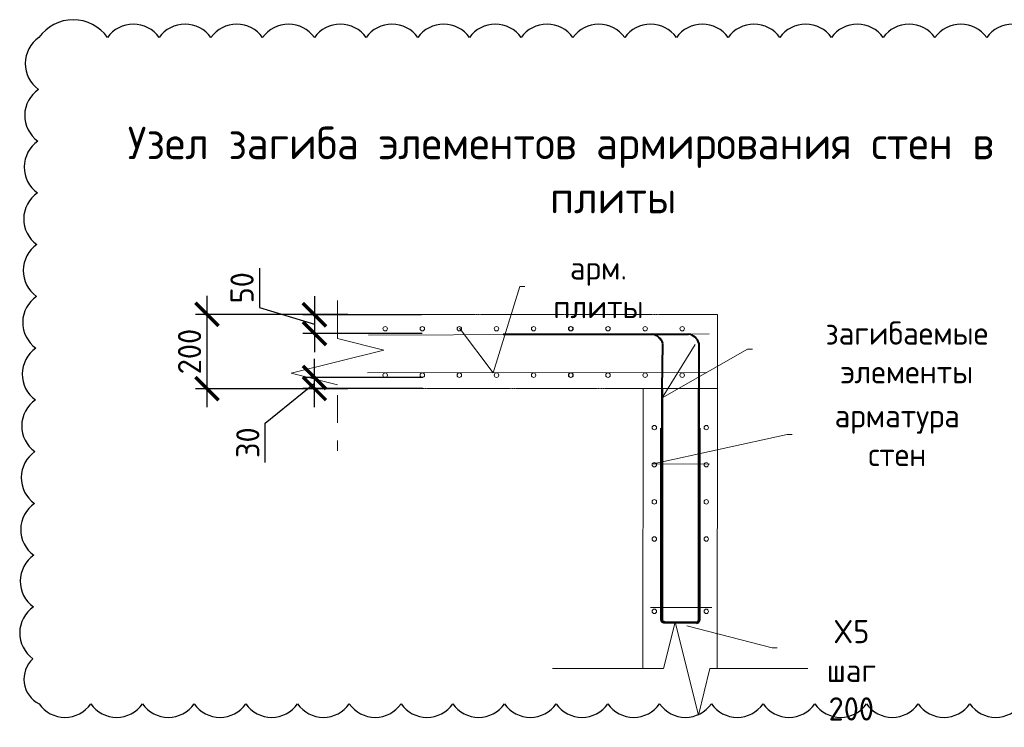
# Model space of a CAD drawing. Header units: millimetres. Extents: x 247266 to 730847, y -636031 to 10052.
# Tile 84 of 256: x 529185 to 539805, y -388068 to -380443. Entities that reach past the tile are written whole.
import ezdxf
from ezdxf import colors
from ezdxf.entities.mleader import LeaderData, LeaderLine
from ezdxf.math import Vec2, Vec3

# ---------------------------------------------------------------- set-up
doc = ezdxf.new("R2010")
doc.units = ezdxf.units.MM
doc.linetypes.add('01 Штриховая _4 мм_', pattern=[6, 3.5, -2.5])
for name, color, linetype, lineweight in [('AF_Perekritie', 7, 'Continuous', 18), ('AF_Stena', 7, 'Continuous', 18), ('Арм_хомуты', 7, 'Continuous', 18), ('Арм_шпильки', 7, 'Continuous', 18), ('Армирование', 7, 'Continuous', 40), ('АрмСтер', 7, 'Continuous', 50), ('подоснова', 7, 'Continuous', 5), ('Узлы', 7, 'Continuous', 0)]:
    doc.layers.add(name, color=color, linetype=linetype, lineweight=lineweight)
doc.layers.add('Исправления', color=1, linetype='Continuous')
doc.layers.add('РАЗМЕРЫ', color=7, linetype='Continuous')
doc.styles.add('GOST 2.304', font='CS_Gost2304.shx')
doc.styles.add('GOST-2.304_Type-B', font='GOST_Common.ttf')
doc.dimstyles.new('СПДС', dxfattribs={"dimscale": 100, "dimtxt": 2.5, "dimasz": 2.5, "dimexe": 1.25, "dimexo": 0, "dimtad": 1, "dimdec": 0, "dimtxsty": 'GOST-2.304_Type-B', "dimblk": 'ARCHTICK', "dimcen": 2.5, "dimdle": 2, "dimadec": 0, "dimazin": 2, "dimtfac": 0.75, "dimtdec": 0, "dimtmove": 1, "dimatfit": 3, "dimfxl": 1, "dimtolj": 1, "dimarcsym": 1})

# ---------------------------------------------------------------- blocks, each defined once
blk = doc.blocks.new('_None')
blk = doc.blocks.new('_ArchTick')
at = {"color": 0, "linetype": 'ByBlock', "const_width": 0.15}
blk.add_lwpolyline([(-0.5, -0.5), (0.5, 0.5)], dxfattribs=at)
blk = doc.blocks.new('*D3622')
at = {"layer": 'DEFPOINTS', "color": 0, "ltscale": 100}
for p in [(532724, -383619), (531205, -384419), (532724, -384419)]:
    blk.add_point(p, dxfattribs=at)
at = {"layer": 'РАЗМЕРЫ', "color": 0, "lineweight": -2}
for p, q in [((531205, -383419), (531205, -384619)), ((532724, -383619), (531080, -383619)), ((532724, -384419), (531080, -384419))]:
    blk.add_line(p, q, dxfattribs=at)
at = {"layer": 'РАЗМЕРЫ', "color": 0, "lineweight": -2, "ltscale": 100, "xscale": 250, "yscale": 250, "zscale": 250}
for p, rotation in [((531205, -383619), 90), ((531205, -384419), 270)]:
    blk.add_blockref('_ArchTick', p, dxfattribs=dict(at, rotation=rotation))
at = {"layer": 'РАЗМЕРЫ', "color": 0, "ltscale": 100, "insert": (531017, -384019), "char_height": 250, "attachment_point": 5, "rotation": 90, "style": 'GOST-2.304_Type-B'}
blk.add_mtext('\\A1;200', dxfattribs=at)
blk = doc.blocks.new('*D3531')
at = {"layer": 'DEFPOINTS', "color": 0, "ltscale": 100}
for p in [(533517, -383622), (532364, -383825), (533525, -383825)]:
    blk.add_point(p, dxfattribs=at)
at = {"layer": 'РАЗМЕРЫ', "color": 0, "lineweight": -2}
for p, q in [((531770, -383120), (531770, -383545)), ((532364, -383422), (532364, -384025)), ((531770, -383545), (532364, -383723)), ((533517, -383622), (532239, -383622)), ((533525, -383825), (532239, -383825))]:
    blk.add_line(p, q, dxfattribs=at)
at = {"layer": 'РАЗМЕРЫ', "color": 0, "lineweight": -2, "ltscale": 100, "xscale": 250, "yscale": 250, "zscale": 250}
for p, rotation in [((532364, -383622), 90), ((532364, -383825), 270)]:
    blk.add_blockref('_ArchTick', p, dxfattribs=dict(at, rotation=rotation))
at = {"layer": 'РАЗМЕРЫ', "color": 0, "ltscale": 100, "insert": (531583, -383332), "char_height": 250, "attachment_point": 5, "rotation": 90, "style": 'GOST-2.304_Type-B'}
blk.add_mtext('\\A1;50', dxfattribs=at)
blk = doc.blocks.new('*D3532')
at = {"layer": 'DEFPOINTS', "color": 0, "ltscale": 100}
for p in [(532364, -384298), (533533, -384298), (533533, -384418)]:
    blk.add_point(p, dxfattribs=at)
at = {"layer": 'РАЗМЕРЫ', "color": 0, "lineweight": -2}
for p, q in [((532364, -384618), (532364, -384098)), ((533533, -384298), (532239, -384298)), ((531832, -384789), (532364, -384358)), ((533533, -384418), (532239, -384418)), ((531832, -385214), (531832, -384789))]:
    blk.add_line(p, q, dxfattribs=at)
at = {"layer": 'РАЗМЕРЫ', "color": 0, "lineweight": -2, "ltscale": 100, "xscale": 250, "yscale": 250, "zscale": 250}
for p, rotation in [((532364, -384298), 270), ((532364, -384418), 90)]:
    blk.add_blockref('_ArchTick', p, dxfattribs=dict(at, rotation=rotation))
at = {"layer": 'РАЗМЕРЫ', "color": 0, "ltscale": 100, "insert": (531645, -385001), "char_height": 250, "attachment_point": 5, "rotation": 90, "style": 'GOST-2.304_Type-B'}
blk.add_mtext('\\A1;30', dxfattribs=at)
blk = doc.blocks.new('*U2932')
at = {"color": 0, "linetype": 'ByBlock', "lineweight": -2}
for p, q in [((-207, 26), (-200, 2091)), ((-190, 2091), (-200, 2091)), ((-197, 26), (-190, 2091)), ((197, 24), (205, 2090)), ((205, 2090), (215, 2090)), ((207, 24), (215, 2090)), ((-206, 17), (-207, 26)), ((-202, 8), (-206, 17)), ((-197, 1), (-202, 8)), ((-196, 19), (-197, 26)), ((-190, -5), (-197, 1)), ((-194, 13), (-196, 19)), ((-190, 8), (-194, 13)), ((-185, 4), (-190, 8)), ((-179, 2), (-185, 4)), ((-172, 1), (-179, 2)), ((-172, 1), (172, -1)), ((172, -1), (179, 0)), ((179, 0), (185, 3)), ((185, 3), (190, 7)), ((190, 7), (194, 12)), ((194, 12), (196, 18)), ((196, 18), (197, 24)), ((197, 0), (202, 7)), ((202, 7), (206, 15)), ((206, 15), (207, 24)), ((-181, -8), (-190, -5)), ((-172, -9), (-181, -8)), ((172, -11), (-172, -9)), ((172, -11), (181, -9)), ((181, -9), (190, -6)), ((190, -6), (197, 0))]:
    blk.add_line(p, q, dxfattribs=at)
at = {"style": 'GOST 2.304', "oblique": 15, "flags": 9}
for tag, p in [('ПОЗИЦИЯ', (968, -185)), ('ДИАМЕТР', (968, -189)), ('КЛАСС', (968, -193)), ('ДЛИНА', (969, -198)), ('МАССА', (969, -204))]:
    blk.add_attdef(tag, p, '', height=2.5, dxfattribs=at)

msp = doc.modelspace()

# ---------------------------------------------------------------- linework, layer by layer
at = {"layer": 'AF_Perekritie', "linetype": '01 Штриховая _4 мм_', "lineweight": 9}
for p, q in [((536710.54, -383618.64, 3100), (532613.38, -383618.64, 3100)), ((532613.38, -384418.64, 3100), (536710.54, -384418.64, 3100))]:
    msp.add_line(p, q, dxfattribs=at)
at = {"layer": 'AF_Stena', "lineweight": 20}
for p, q in [((536710.54, -384418.64, 3100), (536710.54, -383620.68, 3100)), ((535910.54, -384418.64, 3100), (535906.09, -387434.32, 3100)), ((536710.54, -384418.64, 3100), (535910.54, -384418.64, 3100)), ((536709.36, -387438.4, 3100), (536710.54, -384418.64, 3100))]:
    msp.add_line(p, q, dxfattribs=at)
at = {"layer": 'AF_Stena', "lineweight": 20, "elevation": 3100}
for points in [[(532613.38, -383768.64), (532613.38, -383468.64)], [(532613.38, -383768.64), (532613.38, -383878.64)], [(532613.38, -383878.64), (533113.38, -384003.64)], [(533113.38, -384003.64), (532113.38, -384253.64)], [(532113.38, -384253.64), (532613.38, -384378.64)], [(532613.38, -384488.64), (532613.38, -384788.64)], [(532613.38, -384978.64), (532613.38, -385088.64)], [(536255.62, -386936.43), (536130.62, -387436.43)], [(536505.62, -387936.43), (536255.62, -386936.43)], [(536020.62, -387436.43), (534932.4, -387436.43)], [(536130.62, -387436.43), (536020.62, -387436.43)], [(536630.62, -387436.43), (536505.62, -387936.43)], [(536740.62, -387436.43), (536630.62, -387436.43)], [(536740.62, -387436.43), (537684.33, -387436.43)]]:
    msp.add_lwpolyline(points, dxfattribs=at)
at = {"layer": 'Арм_шпильки'}
msp.add_line((535990.54, -386778.95, 3100), (536649.55, -386778.95, 3100), dxfattribs=at)
at = {"layer": 'Армирование', "ltscale": 100}
for p, q in [((534399.04, -383830.67, 3100), (536399.04, -383830.67, 3100)), ((536511.03, -383926.68, 3100), (536510.54, -384423.51, 3100)), ((536113.1, -384423.51, 3100), (536121.45, -383931.77, 3100))]:
    msp.add_line(p, q, dxfattribs=at)
at = {"layer": 'Армирование', "lineweight": 9, "ltscale": 100}
for centre in [(533127.27, -383773.09, 3100), (533527.27, -383773.09, 3100), (533927.27, -383773.09, 3100), (533927.66, -383773.09, 3100), (534327.66, -383773.09, 3100), (534727.66, -383773.09, 3100), (535127.66, -383773.09, 3100), (535130.85, -383773.09, 3100), (535530.85, -383773.09, 3100), (535930.85, -383773.09, 3100), (536330.85, -383773.09, 3100), (533127.27, -384273.14, 3100), (533527.27, -384273.14, 3100), (533927.27, -384273.14, 3100), (533927.66, -384273.14, 3100), (534327.66, -384273.14, 3100), (534727.66, -384273.14, 3100), (535127.66, -384273.14, 3100), (535130.85, -384273.14, 3100), (535530.85, -384273.14, 3100), (535930.85, -384273.14, 3100), (536330.85, -384273.14, 3100), (536030.54, -384838.64, 3100), (536590.54, -384838.64, 3100), (536030.54, -385238.64, 3100), (536590.54, -385238.64, 3100), (536030.54, -385638.64, 3100), (536590.54, -385638.64, 3100), (536030.54, -386038.64, 3100), (536590.54, -386038.64, 3100), (536030.54, -386818.95, 3100), (536590.54, -386818.95, 3100)]:
    msp.add_circle(centre, 24, dxfattribs=at)
at = {"layer": 'Армирование', "ltscale": 100}
for centre in [(535981.83, -383975.25, 3100), (536371.43, -383974.23, 3100)]:
    msp.add_arc(centre, 146.68, 17.882566, 78.318497, dxfattribs=at)
at = {"layer": 'АрмСтер', "lineweight": 9, "ltscale": 15}
for p, q in [((532947.4, -383842.71, 3100), (536620.62, -383827.2, 3100)), ((532937.73, -384249.31, 3100), (536594.71, -384244.87, 3100))]:
    msp.add_line(p, q, dxfattribs=at)
at = {"layer": 'АрмСтер', "ltscale": 15}
for p, q in [((536113.1, -386911.25, 3100), (536113.1, -384418.64, 3100)), ((536509.94, -386899.07, 3100), (536509.94, -384418.64, 3100))]:
    msp.add_line(p, q, dxfattribs=at)
at = {"layer": 'Исправления', "elevation": 3100}
msp.add_lwpolyline([(540172.93, -380635.44, 0.52056705), (539615.1, -380635.44, 0.52056705), (539057.27, -380635.44, 0.52056705), (538499.44, -380635.44, 0.52056705), (537941.61, -380635.44, 0.52056705), (537383.78, -380635.44, 0.52056705), (536825.95, -380635.44, 0.52056705), (536268.13, -380635.44, 0.52056705), (535710.3, -380635.44, 0.52056705), (535152.47, -380635.44, 0.52056705), (534594.64, -380635.44, 0.52056705), (534036.81, -380635.44, 0.52056705), (533478.98, -380635.44, 0.52056705), (532921.15, -380635.44, 0.52056705), (532363.32, -380635.44, 0.52056705), (531805.5, -380635.44, 0.52056705), (531247.67, -380635.44, 0.52056705), (530689.84, -380635.44, 0.52056705), (530132.01, -380635.44, 0.52056705), (529392.33, -380635.44, 0.52056705), (529386.91, -381193.24, 0.52056705), (529381.49, -381751.04, 0.52056705), (529376.07, -382308.85, 0.52056705), (529370.65, -382866.65, 0.52056705), (529365.23, -383424.45, 0.52056705), (529359.8, -383982.25, 0.52056705), (529354.38, -384540.06, 0.52056705), (529348.96, -385097.86, 0.52056705), (529343.54, -385655.66, 0.52056705), (529338.12, -386213.46, 0.52056705), (529332.7, -386771.26, 0.52056705), (529327.27, -387329.07, 0.52056705), (529393.31, -387816.11, 0.52056705), (529951.13, -387816.11, 0.52056705), (530508.96, -387816.11, 0.52056705), (531066.79, -387816.11, 0.52056705), (531624.62, -387816.11, 0.52056705), (532182.45, -387816.11, 0.52056705), (532740.28, -387816.11, 0.52056705), (533298.11, -387816.11, 0.52056705), (533855.93, -387816.11, 0.52056705), (534413.76, -387816.11, 0.52056705), (534971.59, -387816.11, 0.52056705), (535529.42, -387816.11, 0.52056705), (536087.25, -387816.11, 0.52056705), (536645.08, -387816.11, 0.52056705), (537202.91, -387816.11, 0.52056705), (537760.74, -387816.11, 0.52056705), (538318.56, -387816.11, 0.52056705), (538876.39, -387816.11, 0.52056705), (539434.22, -387816.11, 0.52056705), (539992.05, -387816.11, 0.52056705)], format="xyb", dxfattribs=at)

# ---------------------------------------------------------------- block references
at = {"layer": 'Арм_хомуты', "lineweight": 40, "rotation": 0.209348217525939}
msp.add_blockref('*U2932', (536312.79, -386934.46, 3100), dxfattribs=at)

# ---------------------------------------------------------------- texts
at = {"layer": 'Узлы', "linetype": 'Continuous', "lineweight": 0, "insert": (535586.99, -382062.66, 3100), "char_height": 350, "width": 10464.9604, "attachment_point": 5, "style": 'GOST-2.304_Type-B'}
msp.add_mtext('Узел загиба элементов армирования стен в тело плиты', dxfattribs=at)

# ---------------------------------------------------------------- dimensions: what is measured, and where the dimension line sits
at = {"layer": 'РАЗМЕРЫ'}
for base, p1, p2, picture, middle in [((532364.3, -383825.06, 3100), (533517.05, -383621.58, 3100), (533525, -383825.06, 3100), '*D3531', (531582.55, -383482.58, 3100)), ((531205.12, -384418.64, 3100), (532723.51, -383618.64, 3100), (532723.51, -384418.64, 3100), '*D3622', (531017.49, -384018.64, 3100))]:
    dim = msp.add_linear_dim(base=base, p1=p1, p2=p2, angle=90, dimstyle='СПДС', override={"dimlfac": 0.25, "dimrnd": 5}, dxfattribs=at)
    dim.commit()
    dim.dimension.update_dxf_attribs({"geometry": picture, "text_midpoint": middle})
dim = msp.add_linear_dim(base=(532363.73, -384298.28, 3100), p1=(533533.21, -384417.86, 3100), p2=(533533.21, -384298.28, 3100), angle=90, dimstyle='СПДС', override={"dimlfac": 0.25, "dimrnd": 5}, dxfattribs=at)
dim.commit()
dim.dimension.update_dxf_attribs({"geometry": '*D3532', "text_midpoint": (531832.48, -384851.16, 3100), "dimtype": 160})

# ---------------------------------------------------------------- leaders
at = {"layer": 'подоснова'}
ml = msp.add_multileader_mtext('Standard', dxfattribs=at)
ml.set_content('арм. плиты ', color=256, style='GOST-2.304_Type-B')
ml.set_leader_properties(color=256, linetype='ByLayer', lineweight=15)
ml.set_arrow_properties(name='NONE')
ml.build(insert=Vec2(0, 0))
ml.multileader.update_dxf_attribs({"text_left_attachment_type": 6, "text_right_attachment_type": 6, "dogleg_length": 10, "arrow_head_size": 18})
ctx = ml.context
ctx.base_point, ctx.char_height, ctx.arrow_head_size, ctx.landing_gap_size, ctx.plane_origin = Vec3(534589.55, -383317.76, 3100), 250, 18, 20, Vec3(533350.26, -383012.39, 3100)
ctx.left_attachment, ctx.right_attachment, ctx.text_align_type = 6, 6, 1
notes = []
notes.append((ctx, [(0, (1, 1, 0), (534578.78, -383317.84, 3100), (1, 0), 10, [(1, [(533929.19, -383767, 3100), (534290.1, -384248.63, 3100)], 0, [])])]))
ctx.mtext.insert, ctx.mtext.width, ctx.mtext.alignment, ctx.mtext.flow_direction = Vec3(535427.35, -382992.76, 3100), 22.8978, 2, 5
ml = msp.add_multileader_mtext('Standard', dxfattribs=at)
ml.set_content('загибаемые элементы', color=256, style='GOST-2.304_Type-B')
ml.set_leader_properties(color=256, linetype='ByLayer', lineweight=15)
ml.set_arrow_properties(name='NONE')
ml.build(insert=Vec2(0, 0))
ml.multileader.update_dxf_attribs({"text_left_attachment_type": 6, "text_right_attachment_type": 6, "dogleg_length": 10, "arrow_head_size": 18})
ctx = ml.context
ctx.base_point, ctx.char_height, ctx.arrow_head_size, ctx.landing_gap_size, ctx.plane_origin = Vec3(537047.69, -383994.65, 3100), 250, 18, 20, Vec3(535830.8, -382682.09, 3100)
ctx.left_attachment, ctx.right_attachment, ctx.text_align_type = 6, 6, 1
notes.append((ctx, [(0, (1, 1, 0), (537036.06, -383994.9, 3100), (1, 0), 10, [(1, [(536470.58, -383942.32, 3100), (536116.47, -384518.87, 3100)], 0, [])])]))
ctx.mtext.insert, ctx.mtext.width, ctx.mtext.alignment, ctx.mtext.flow_direction = Vec3(538754.25, -383694.65, 3100), 22.8978, 2, 5
ml = msp.add_multileader_mtext('Standard', dxfattribs=at)
ml.set_content('арматура стен ', color=256, style='GOST-2.304_Type-B')
ml.set_leader_properties(color=256, linetype='ByLayer', lineweight=15)
ml.set_arrow_properties(name='NONE')
ml.build(insert=Vec2(0, 0))
ml.multileader.update_dxf_attribs({"text_left_attachment_type": 6, "text_right_attachment_type": 6, "dogleg_length": 10, "arrow_head_size": 18})
ctx = ml.context
ctx.base_point, ctx.char_height, ctx.arrow_head_size, ctx.landing_gap_size, ctx.plane_origin = Vec3(537475.25, -384911.39, 3100), 250, 18, 20, Vec3(535740.44, -384525.08, 3100)
ctx.left_attachment, ctx.right_attachment, ctx.text_align_type = 6, 6, 1
notes.append((ctx, [(0, (1, 1, 0), (537464.15, -384911.47, 3100), (1, 0), 10, [(1, [(536623.48, -385232.97, 3100), (536017.82, -385229.41, 3100)], 0, [])])]))
ctx.mtext.insert, ctx.mtext.width, ctx.mtext.alignment, ctx.mtext.flow_direction = Vec3(538650.55, -384586.39, 3100), 22.8978, 2, 5
ml = msp.add_multileader_mtext('Standard', dxfattribs=at)
ml.set_content('X5 шаг 200', color=256, style='GOST-2.304_Type-B')
ml.set_leader_properties(color=256, linetype='ByLayer', lineweight=15)
ml.set_arrow_properties(name='NONE')
ml.build(insert=Vec2(0, 0))
ml.multileader.update_dxf_attribs({"text_left_attachment_type": 6, "text_right_attachment_type": 6, "dogleg_length": 10, "arrow_head_size": 18})
ctx = ml.context
ctx.base_point, ctx.char_height, ctx.arrow_head_size, ctx.landing_gap_size, ctx.plane_origin = Vec3(537311.75, -387211.92, 3100), 250, 18, 20, Vec3(536104.4, -386263.06, 3100)
ctx.left_attachment, ctx.right_attachment, ctx.text_align_type = 6, 6, 1
notes.append((ctx, [(0, (1, 1, 0), (537301.03, -387212.18, 3100), (1, 0), 10, [(0, [(536381.65, -386974.96, 3100)], 0, [])])]))
ctx.mtext.insert, ctx.mtext.width, ctx.mtext.alignment, ctx.mtext.flow_direction = Vec3(538154.86, -386911.92, 3100), 22.8978, 2, 5
for ctx, leaders in notes:
    for number, flags, end, landing, length, lines in leaders:
        leader = LeaderData()
        leader.index, (leader.has_last_leader_line, leader.has_dogleg_vector, leader.attachment_direction) = number, flags
        leader.last_leader_point, leader.dogleg_vector, leader.dogleg_length = Vec3(end), Vec3(landing), length
        for number, points, colour, breaks in lines:
            line = LeaderLine()
            line.index, line.vertices, line.color, line.breaks = number, Vec3.list(points), colors.encode_raw_color(colour), breaks
            leader.lines.append(line)
        ctx.leaders.append(leader)

doc.saveas('drawing.dxf')
